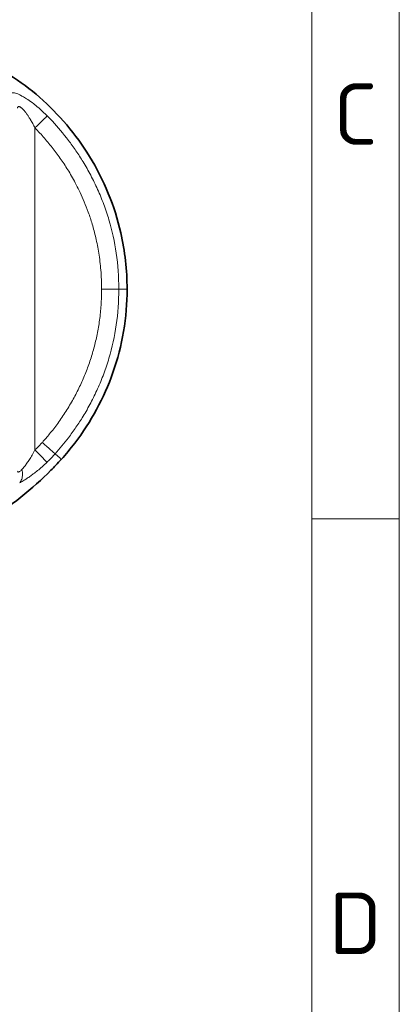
# Model space of a CAD drawing. Header units: millimetres. Extents: x 5 to 415, y 5 to 292.
# Tile 139 of 197: x 393 to 415, y 121 to 177. Entities that reach past the tile are written whole.
import ezdxf

# ---------------------------------------------------------------- set-up
doc = ezdxf.new("R2010")
doc.units = ezdxf.units.MM
for name, color, linetype, lineweight in [('Rahmen (ISO)', 7, 'Continuous', 70), ('Sichtbar (ISO)', 7, 'Continuous', 35), ('Sichtbar schmal (ISO)', 7, 'Continuous', 18)]:
    doc.layers.add(name, color=color, linetype=linetype, lineweight=lineweight)
doc.styles.add('Bezeichnungstext (ISO)', font='isocpeur.ttf')

# ---------------------------------------------------------------- blocks, each defined once
blk = doc.blocks.new('Ränder Basler-A3')
at = {"layer": 'Rahmen (ISO)', "color": 7, "lineweight": 18}
blk.add_line((415, 292), (415, 5), dxfattribs=at)
at = {"layer": 'Rahmen (ISO)', "lineweight": 18}
for p, q in [((410, 287), (410, 10)), ((410, 148.5), (415, 148.5))]:
    blk.add_line(p, q, dxfattribs=at)
at = {"layer": 'Rahmen (ISO)', "char_height": 3.5, "attachment_point": 5, "style": 'Bezeichnungstext (ISO)'}
for s, insert in [('\\fISOCPEUR|b0|i0;{\\H3.5000;C}', (412.5, 171.583)), ('\\fISOCPEUR|b0|i0;{\\H3.5000;D}', (412.5, 125.417))]:
    blk.add_mtext(s, dxfattribs=dict(at, insert=insert))

msp = doc.modelspace()

# ---------------------------------------------------------------- linework, layer by layer
at = {"layer": 'Sichtbar (ISO)'}
msp.add_line((393.79611148, 172.4170731), (393.79630409, 172.41691572), dxfattribs=at)
for points, knots in [([(381.29451258, 176.11222715), (383.58974213, 176.11222715), (385.91149527, 176.07967824), (389.09764665, 175.45516055), (390.02065007, 175.18113032), (392.18626512, 174.23789427), (393.40845829, 173.46952108), (395.58047027, 171.57444561), (396.54755055, 170.42113037), (398.14581266, 167.83175127), (398.76159582, 166.34039414), (399.34846969, 163.75917175), (399.46684478, 162.67604002), (399.46684474, 161.59989445)], [0, 0, 0, 0, 0.6885688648, 0.6885688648, 0.9740341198, 0.9740341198, 1.3972030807, 1.3972030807, 1.8387914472, 1.8387914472, 2.3100772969, 2.3100772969, 2.6329209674, 2.6329209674, 2.6329209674, 2.6329209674]), ([(399.46684474, 161.59989445), (399.46684469, 159.98860888), (399.19479064, 158.35394863), (398.15569428, 155.39556899), (397.40697325, 154.02499456), (396.23901439, 152.49381641), (395.98266312, 152.18395889), (395.71435667, 151.8852613)], [0, 0, 0, 0, 0.4833856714, 0.4833856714, 0.9406677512, 0.9406677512, 1.0611201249, 1.0611201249, 1.0611201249, 1.0611201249]), ([(395.71435107, 151.88526632), (395.61269825, 151.77220992), (395.50836113, 151.65996291), (395.30983496, 151.45194018), (395.21380944, 151.35395361), (395.12237678, 151.26219674)], [0, 0, 0, 0, 0.045611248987, 0.045611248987, 0.089771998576, 0.089771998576, 0.089771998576, 0.089771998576]), ([(386.10452692, 147.08511534), (387.06509033, 147.08326576), (387.90055792, 147.10347406), (389.85200199, 147.57711936), (390.71043541, 147.97744443), (392.79867021, 149.16612727), (394.09872198, 150.23073648), (395.12278863, 151.26178768)], [-0.90538753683, -0.90538753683, -0.90538753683, -0.90538753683, -0.69928878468, -0.69928878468, -0.48778935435, -0.48778935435, -0.08266479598, -0.08266479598, -0.08266479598, -0.08266479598])]:
    msp.add_open_spline(points, degree=3, knots=knots, dxfattribs=at)
at = {"layer": 'Sichtbar schmal (ISO)'}
for p, q in [((394.21199326, 170.79090821), (394.21199193, 152.4225129)), ((398.01330561, 161.59988982), (398.99526063, 161.59989463)), ((398.99526063, 161.59989463), (399.46565408, 161.59989444))]:
    msp.add_line(p, q, dxfattribs=at)
for centre, major_axis, ratio, start_param, end_param in [((394.21198166, 170.79092), (0.71247609, 0.70169639), 0.0000165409, 4.7123889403, 6.0929314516), ((394.63310437, 152.85669969), (0.74375305, -0.66845443), 0.0002267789, 4.7123906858, 6.0929320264), ((394.21201055, 152.42251862), (0.69404882, -0.71992794), 0.0000174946, 4.7123791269, 6.0938756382)]:
    msp.add_ellipse(centre, major_axis=major_axis, ratio=ratio, start_param=start_param, end_param=end_param, dxfattribs=at)
for points, knots in [([(392.7712903, 172.72231133), (392.78321597, 172.75728007), (392.80849152, 172.78161997), (392.84622866, 172.79436115), (392.85635704, 172.79778079), (392.86738707, 172.80036934), (392.87922056, 172.80216344), (392.91187054, 172.80711359), (392.95085528, 172.80588185), (392.99494193, 172.79886537), (393.02636796, 172.79386385), (393.06039911, 172.78592198), (393.09627656, 172.77551877), (393.13687736, 172.76374596), (393.18020214, 172.74850405), (393.22667949, 172.7296948), (393.27888888, 172.70856582), (393.33511938, 172.68292767), (393.39697809, 172.65166797), (393.44445436, 172.6276763), (393.49510734, 172.60053666), (393.5483109, 172.57019223), (393.62613866, 172.52580348), (393.7094524, 172.47450236), (393.79643954, 172.41685556)], [0, 0, 0, 0, 0.1970998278, 0.1970998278, 0.1970998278, 0.25, 0.25, 0.25, 0.3959577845, 0.3959577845, 0.3959577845, 0.5, 0.5, 0.5, 0.6177396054, 0.6177396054, 0.6177396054, 0.75, 0.75, 0.75, 0.8515092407, 0.8515092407, 0.8515092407, 1, 1, 1, 1]), ([(393.2157991, 171.92869583), (393.2187443, 171.94625), (393.22340911, 171.96127187), (393.22983813, 171.97341448), (393.23559231, 171.9842825), (393.24277303, 171.9928459), (393.25141386, 171.99899783), (393.25242726, 171.99971933), (393.25346075, 172.00040766), (393.25451419, 172.00106293), (393.26454982, 172.00730537), (393.27638994, 172.01052688), (393.28996213, 172.01050642), (393.29962537, 172.01049186), (393.31017037, 172.00884259), (393.32155688, 172.00554366), (393.32616291, 172.00420919), (393.33090665, 172.00260481), (393.33578193, 172.00073646), (393.35270932, 171.99424938), (393.37118504, 171.98453764), (393.39166327, 171.97116931), (393.40365417, 171.96334157), (393.41634154, 171.9542595), (393.42979104, 171.94374887), (393.43931079, 171.9363093), (393.44921252, 171.92815273), (393.45952013, 171.91921774), (393.48439032, 171.8976594), (393.51163965, 171.87156762), (393.54067704, 171.84101981), (393.55307091, 171.82798125), (393.56579279, 171.81413015), (393.57881676, 171.79947168), (393.59630642, 171.77978707), (393.61434087, 171.75864599), (393.6328869, 171.73605579), (393.66524354, 171.69664342), (393.69913203, 171.65282254), (393.73441257, 171.60432371), (393.74231854, 171.59345567), (393.75029579, 171.58235131), (393.75833984, 171.5710124), (393.7861925, 171.53175123), (393.81484862, 171.48967353), (393.8442209, 171.44474878), (393.87333417, 171.40022017), (393.90314606, 171.35289574), (393.9335643, 171.30271223), (393.94269808, 171.28764347), (393.95188613, 171.27231742), (393.96112718, 171.25673022), (394.00114371, 171.18923295), (394.04214639, 171.11686035), (394.08403649, 171.03926067), (394.12592659, 170.96166099), (394.16870524, 170.87883422), (394.21199326, 170.79090821)], [0.00000004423, 0.00000004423, 0.00000004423, 0.00000004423, 0.07692307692, 0.07692307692, 0.07692307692, 0.14577157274, 0.14577157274, 0.14577157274, 0.15384615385, 0.15384615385, 0.15384615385, 0.23076923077, 0.23076923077, 0.23076923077, 0.28553760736, 0.28553760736, 0.28553760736, 0.30769230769, 0.30769230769, 0.30769230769, 0.38461538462, 0.38461538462, 0.38461538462, 0.42965721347, 0.42965721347, 0.42965721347, 0.46153846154, 0.46153846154, 0.46153846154, 0.53846153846, 0.53846153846, 0.53846153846, 0.57129419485, 0.57129419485, 0.57129419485, 0.61538461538, 0.61538461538, 0.61538461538, 0.69230769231, 0.69230769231, 0.69230769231, 0.70954529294, 0.70954529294, 0.70954529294, 0.76923076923, 0.76923076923, 0.76923076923, 0.82838993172, 0.82838993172, 0.82838993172, 0.84615384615, 0.84615384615, 0.84615384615, 0.92307692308, 0.92307692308, 0.92307692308, 1, 1, 1, 1]), ([(393.79643954, 172.41685556), (393.90441305, 172.34536425), (394.02010827, 172.26239117), (394.13825948, 172.17098688), (394.15561374, 172.15756126), (394.17302189, 172.14395427), (394.19050273, 172.13014717), (394.29203494, 172.04995275), (394.3960559, 171.96305624), (394.50605086, 171.86542365), (394.63498369, 171.75098161), (394.77202404, 171.62169066), (394.91160422, 171.47995294)], [0.00000000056, 0.00000000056, 0.00000000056, 0.00000000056, 0.33333333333, 0.33333333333, 0.33333333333, 0.38229390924, 0.38229390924, 0.38229390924, 0.66666666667, 0.66666666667, 0.66666666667, 1, 1, 1, 1]), ([(398.99526063, 161.59989463), (398.99526064, 162.30093716), (398.94418169, 162.98317095), (398.84805442, 163.64140893), (398.75192716, 164.29964676), (398.6107516, 164.93388879), (398.43152019, 165.54182812), (398.34190449, 165.84579779), (398.24277483, 166.14319178), (398.13511301, 166.43357378), (398.02745119, 166.72395578), (397.9112572, 167.00732578), (397.78736173, 167.28371949), (397.66346626, 167.5601132), (397.5318693, 167.82953062), (397.39343982, 168.09179918), (397.25501033, 168.35406774), (397.10974833, 168.60918745), (396.95857155, 168.8570085), (396.82732137, 169.07216428), (396.69161291, 169.28181867), (396.55202439, 169.48589019), (396.41243587, 169.6899617), (396.26896729, 169.88845036), (396.12249669, 170.08112485), (395.82955547, 170.46647383), (395.52460596, 170.82856603), (395.20562734, 171.17234192), (395.10891558, 171.27657202), (395.0109142, 171.3791184), (394.91160422, 171.47995294)], [0, 0, 0, 0, 0.166677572, 0.166677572, 0.166677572, 0.3333551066, 0.3333551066, 0.3333551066, 0.4166938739, 0.4166938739, 0.4166938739, 0.5000326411, 0.5000326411, 0.5000326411, 0.5833714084, 0.5833714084, 0.5833714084, 0.6667101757, 0.6667101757, 0.6667101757, 0.7390640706, 0.7390640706, 0.7390640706, 0.8114179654, 0.8114179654, 0.8114179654, 0.9561257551, 0.9561257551, 0.9561257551, 1, 1, 1, 1]), ([(394.21199326, 170.79090821), (394.30619718, 170.6952578), (394.39899248, 170.59809631), (394.49032512, 170.49956538), (394.57837102, 170.40458025), (394.66505763, 170.30832247), (394.75033215, 170.2108366), (394.83589904, 170.11301649), (394.92004414, 170.01395985), (395.00275528, 169.91369546), (395.08565855, 169.81319816), (395.16712119, 169.7114875), (395.24714831, 169.60861456), (395.32725129, 169.5056441), (395.40591602, 169.40150917), (395.48306593, 169.29630961), (395.56002245, 169.19137375), (395.63547172, 169.08537858), (395.70935685, 168.97833354), (395.78320916, 168.87133603), (395.85549872, 168.76328957), (395.92619541, 168.65421778), (395.99830579, 168.54296493), (396.06875896, 168.43064533), (396.13751015, 168.31730815), (396.20997357, 168.19785129), (396.28054625, 168.077264), (396.34917706, 167.95559894), (396.42381043, 167.8232929), (396.4961474, 167.68971232), (396.56612828, 167.55492168), (396.64399837, 167.40493558), (396.71895122, 167.25345119), (396.790915, 167.10057323), (396.87177094, 166.928805), (396.9488535, 166.75527753), (397.02205399, 166.58014847), (397.10427847, 166.38342991), (397.18160473, 166.18469054), (397.25391462, 165.98415002), (397.33492473, 165.75948075), (397.40963872, 165.53255083), (397.47791142, 165.30370563), (397.55418898, 165.04802868), (397.62242623, 164.78996099), (397.68249667, 164.52999173), (397.74922209, 164.24122142), (397.80587092, 163.95010488), (397.8523533, 163.65733037), (397.90372828, 163.3337393), (397.94268399, 163.00812287), (397.96938346, 162.68135652), (397.99876362, 162.3217822), (398.01330289, 161.96081545), (398.01330431, 161.59989478)], [0.0000000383, 0.0000000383, 0.0000000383, 0.0000000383, 0.03947566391, 0.03947566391, 0.03947566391, 0.07753069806, 0.07753069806, 0.07753069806, 0.11571620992, 0.11571620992, 0.11571620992, 0.15399042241, 0.15399042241, 0.15399042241, 0.19230091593, 0.19230091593, 0.19230091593, 0.23051538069, 0.23051538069, 0.23051538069, 0.26871287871, 0.26871287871, 0.26871287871, 0.30767419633, 0.30767419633, 0.30767419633, 0.34873923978, 0.34873923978, 0.34873923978, 0.39339588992, 0.39339588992, 0.39339588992, 0.44308685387, 0.44308685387, 0.44308685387, 0.49891785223, 0.49891785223, 0.49891785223, 0.56163156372, 0.56163156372, 0.56163156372, 0.63189089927, 0.63189089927, 0.63189089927, 0.71038803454, 0.71038803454, 0.71038803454, 0.797581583, 0.797581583, 0.797581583, 0.8939528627, 0.8939528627, 0.8939528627, 1, 1, 1, 1]), ([(398.01330682, 161.59989239), (398.01330708, 161.29391118), (397.99309441, 160.7020844), (397.90524004, 159.83981099), (397.76776405, 159.02349143), (397.58390286, 158.24025171), (397.35568443, 157.48367297), (397.08327803, 156.7474702), (396.7650143, 156.02584044), (396.39725349, 155.31304516), (395.98006753, 154.61365056), (395.52775683, 153.95185143), (395.07616904, 153.36640493), (394.77410684, 153.01366633), (394.63295463, 152.85652936)], [0.00000024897, 0.00000024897, 0.00000024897, 0.00000024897, 0.09566716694, 0.1850350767, 0.27104025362, 0.35466289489, 0.43677228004, 0.51831804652, 0.60026573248, 0.68347147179, 0.76913947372, 0.85481425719, 0.93396099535, 0.9999993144, 0.9999993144, 0.9999993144, 0.9999993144]), ([(395.36340875, 152.20027472), (395.62557402, 152.49214556), (396.02968073, 152.98028733), (396.55590508, 153.70831745), (396.98363319, 154.36910982), (397.40027247, 155.1008419), (397.79506329, 155.9090941), (398.14364526, 156.75920412), (398.5401639, 157.94878012), (398.89310283, 159.53438491), (398.9952606, 160.89885243), (398.99526063, 161.59989463)], [0, 0, 0, 0, 0.1294670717, 0.207092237, 0.2847174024, 0.3741277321, 0.4635380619, 0.5529483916, 0.6423587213, 0.8211793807, 1, 1, 1, 1]), ([(394.63295346, 152.85653041), (394.58917535, 152.80782374), (394.54463487, 152.75962349), (394.49937814, 152.71185102), (394.45329123, 152.66320222), (394.40646156, 152.61499705), (394.35898398, 152.56721947), (394.31063357, 152.51856355), (394.2616112, 152.47035111), (394.21199193, 152.42251272)], [0, 0, 0, 0, 0.3272884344, 0.3272884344, 0.3272884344, 0.6605806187, 0.6605806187, 0.6605806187, 1, 1, 1, 1]), ([(394.21198736, 152.4225125), (394.15900928, 152.32035446), (394.05500387, 152.13235847), (393.89901767, 151.87919556), (393.75206541, 151.66201865), (393.60579538, 151.46613113), (393.51185477, 151.35596496), (393.4660348, 151.30750985)], [0, 0, 0, 0, 0.2273772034, 0.4280350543, 0.6106456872, 0.7940820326, 1, 1, 1, 1]), ([(394.89365742, 151.71545032), (394.9495388, 151.76938438), (395.00423116, 151.82327428), (395.05768735, 151.87714072), (395.11114354, 151.93100717), (395.16336324, 151.9848505), (395.21432698, 152.03870231), (395.26529072, 152.09255412), (395.31499935, 152.14641368), (395.36340875, 152.20027471)], [0, 0, 0, 0, 0.3333333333, 0.3333333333, 0.3333333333, 0.6666666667, 0.6666666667, 0.6666666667, 1, 1, 1, 1]), ([(393.46603294, 151.3075062), (393.44134739, 151.28139697), (393.39314494, 151.23381263), (393.32869419, 151.18260933), (393.27493398, 151.15700534), (393.2345162, 151.16264577), (393.21995539, 151.19121821), (393.21579892, 151.21247161)], [0, 0, 0, 0, 0.1826068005, 0.3739829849, 0.5698517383, 0.7728295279, 1, 1, 1, 1]), ([(393.46603294, 151.3075062), (393.48880626, 151.21074138), (393.50004303, 151.11104174), (393.49813972, 151.01715996), (393.49623642, 150.92327818), (393.48168297, 150.83508829), (393.45469642, 150.75510378), (393.42770986, 150.67511927), (393.38784809, 150.60373406), (393.33926992, 150.54646856)], [0, 0, 0, 0, 0.33333333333, 0.33333333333, 0.33333333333, 0.66666666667, 0.66666666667, 0.66666666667, 0.99999999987, 0.99999999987, 0.99999999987, 0.99999999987]), ([(393.33926992, 150.54646856), (393.39478623, 150.57407419), (393.46080726, 150.61110398), (393.54296648, 150.66146979), (393.57214318, 150.6793559), (393.60334722, 150.69888656), (393.63582503, 150.71965218), (393.69480208, 150.75736084), (393.75799026, 150.79919958), (393.82086966, 150.84203428), (393.8547344, 150.86510362), (393.88852847, 150.88851577), (393.92244544, 150.91239383), (393.98618506, 150.95726749), (394.05036603, 151.00377003), (394.11648655, 151.05315692)], [0, 0, 0, 0, 0.3333333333, 0.3333333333, 0.3333333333, 0.4517079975, 0.4517079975, 0.4517079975, 0.6666666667, 0.6666666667, 0.6666666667, 0.7824361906, 0.7824361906, 0.7824361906, 1, 1, 1, 1])]:
    msp.add_open_spline(points, degree=3, knots=knots, dxfattribs=at)
for points in [[(394.11649014, 151.05315269), (394.19684788, 151.11358118), (394.36203167, 151.24258814), (394.61271027, 151.45603896), (394.79847405, 151.62471897), (394.89365742, 151.71545032)], [(395.36340875, 152.20027472), (395.59655498, 151.9910146), (395.71449269, 151.88542624), (395.71435344, 151.8852642)]]:
    msp.add_open_spline(points, degree=3, dxfattribs=at)

# ---------------------------------------------------------------- block references
msp.add_blockref('Ränder Basler-A3', (0, 0))

doc.saveas('drawing.dxf')
